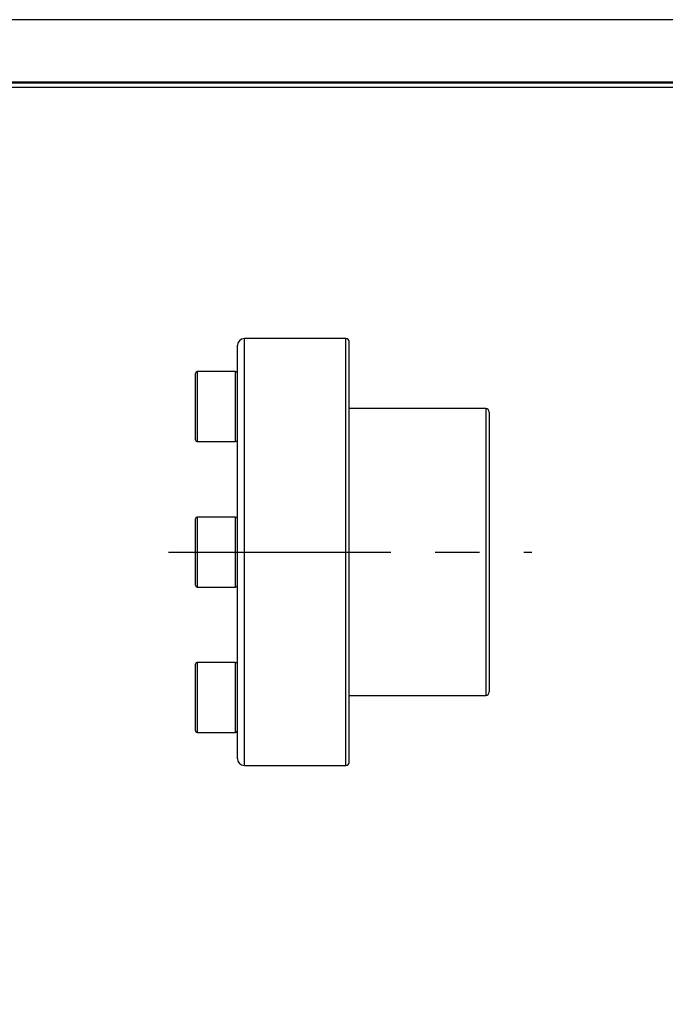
# Model space of a CAD drawing. Header units: millimetres. Extents: x 0 to 411, y 0 to 291.
# Tile 3 of 7: x 168 to 260, y 150 to 291. Entities that reach past the tile are written whole.
import ezdxf
from ezdxf.enums import TextEntityAlignment as Align

# ---------------------------------------------------------------- set-up
doc = ezdxf.new("R2010")
doc.units = ezdxf.units.MM
doc.linetypes.add('CENTER', pattern=[50.8, 31.75, -6.35, 6.35, -6.35])
for name, color, linetype in [('L1', 7, 'CONTINUOUS'), ('OUTLINE', 7, 'CONTINUOUS'), ('xm_center', 1, 'CENTER')]:
    doc.layers.add(name, color=color, linetype=linetype)

# ---------------------------------------------------------------- blocks, each defined once
blk = doc.blocks.new('표제란')
at = {"layer": 'L1', "color": 0}
blk.add_line((297, 210), (0, 210), dxfattribs=at)
at = {"layer": 'L1', "const_width": 0.25}
blk.add_lwpolyline([(290.5, 6.5), (290.5, 203.5), (10, 203.5), (10, 6.5)], close=True, dxfattribs=at)
at = {"layer": 'L1'}
blk.add_lwpolyline([(290, 7), (290, 203), (10.5, 203), (10.5, 7)], close=True, dxfattribs=at)
for tag, p in [('필렛', (179.25, 10.9)), ('모따기', (179.25, 8.3))]:
    blk.add_attdef(tag, text='', height=1.15, dxfattribs=at).set_placement(p, align=Align.MIDDLE_LEFT)
at = {"layer": 'OUTLINE', "ltscale": 0.5}
for tag, p, height in [('도번', (251.18, 15.64), 2.5), ('SCALE', (253.78, 9.55), 1.2), ('DATE', (277.02, 9.51), 1.2)]:
    blk.add_attdef(tag, p, '', height=height, dxfattribs=at)

msp = doc.modelspace()

# ---------------------------------------------------------------- linework, layer by layer
at = {"layer": 'OUTLINE'}
for p, q in [((214.7704, 244.9406), (200.2704, 244.9406)), ((200.2704, 183.9406), (200.2704, 244.9406)), ((214.7704, 183.9406), (214.7704, 244.9406)), ((199.2704, 184.9406), (199.2704, 243.9406)), ((215.2704, 184.4406), (215.2704, 244.4406)), ((193.2704, 237.6002), (193.2704, 239.9752)), ((199.0204, 240.2252), (193.5204, 240.2252)), ((193.5204, 240.2252), (193.5204, 237.7252)), ((199.0204, 237.7252), (199.0204, 240.2252)), ((193.2704, 230.4752), (193.2704, 237.6002)), ((193.5204, 237.7252), (193.5204, 230.2252)), ((199.0204, 230.2252), (199.0204, 237.7252)), ((234.7704, 234.9406), (215.2704, 234.9406)), ((234.7704, 234.9406), (234.7704, 193.9509)), ((235.2704, 234.4406), (235.2704, 194.4511)), ((193.5204, 230.2252), (199.0204, 230.2252)), ((193.2704, 212.0656), (193.2704, 219.1906)), ((199.0204, 219.4406), (193.5204, 219.4406)), ((193.5204, 219.4406), (193.5204, 211.9406)), ((199.0204, 211.9406), (199.0204, 219.4406)), ((193.2704, 209.6906), (193.2704, 212.0656)), ((193.5204, 211.9406), (193.5204, 209.4406)), ((199.0204, 209.4406), (199.0204, 211.9406)), ((193.5204, 209.4406), (199.0204, 209.4406)), ((199.0204, 198.656), (193.5204, 198.656)), ((193.5204, 198.656), (193.5204, 188.656)), ((199.0204, 188.656), (199.0204, 198.656)), ((193.2704, 188.906), (193.2704, 198.406)), ((215.2704, 193.9509), (234.7704, 193.9509)), ((193.5204, 188.656), (199.0204, 188.656)), ((200.2704, 183.9406), (214.7704, 183.9406))]:
    msp.add_line(p, q, dxfattribs=at)
for centre, radius, start, end in [((200.2704, 243.9406), 1, 90, 180), ((214.7704, 244.4406), 0.5, 0, 90), ((193.5204, 239.9752), 0.25, 90, 180), ((199.0204, 239.9752), 0.25, 0, 90), ((234.7704, 234.4406), 0.5, 360, 90), ((193.5204, 230.4752), 0.25, 180, 270), ((199.0204, 230.4752), 0.25, 270, 0), ((193.5204, 219.1906), 0.25, 90, 180), ((199.0204, 219.1906), 0.25, 0, 90), ((193.5204, 209.6906), 0.25, 180, 270), ((199.0204, 209.6906), 0.25, 270, 0), ((193.5204, 198.406), 0.25, 90, 180), ((199.0204, 198.406), 0.25, 0, 90), ((193.5204, 188.906), 0.25, 180, 270), ((199.0204, 188.906), 0.25, 270, 0), ((200.2704, 184.9406), 1, 180, 270), ((214.7704, 184.4406), 0.5, 270, 0)]:
    msp.add_arc(centre, radius, start, end, dxfattribs=at)
msp.add_open_spline([(234.7704, 193.9509), (234.9026, 193.9509), (235.0319, 194.0052), (235.2164, 194.19), (235.2704, 194.3206), (235.2704, 194.4511)], degree=3, knots=[0, 0, 0, 0, 0.5, 0.5, 1, 1, 1, 1], dxfattribs=at)
at = {"layer": 'xm_center'}
msp.add_line((189.433, 214.4406), (241.373, 214.4406), dxfattribs=at)

# ---------------------------------------------------------------- block references
at = {"layer": 'OUTLINE', "xscale": 1.38346610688, "yscale": 1.38346610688, "zscale": 1.38346610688}
msp.add_blockref('표제란', (0, 0), dxfattribs=at)

doc.saveas('drawing.dxf')
